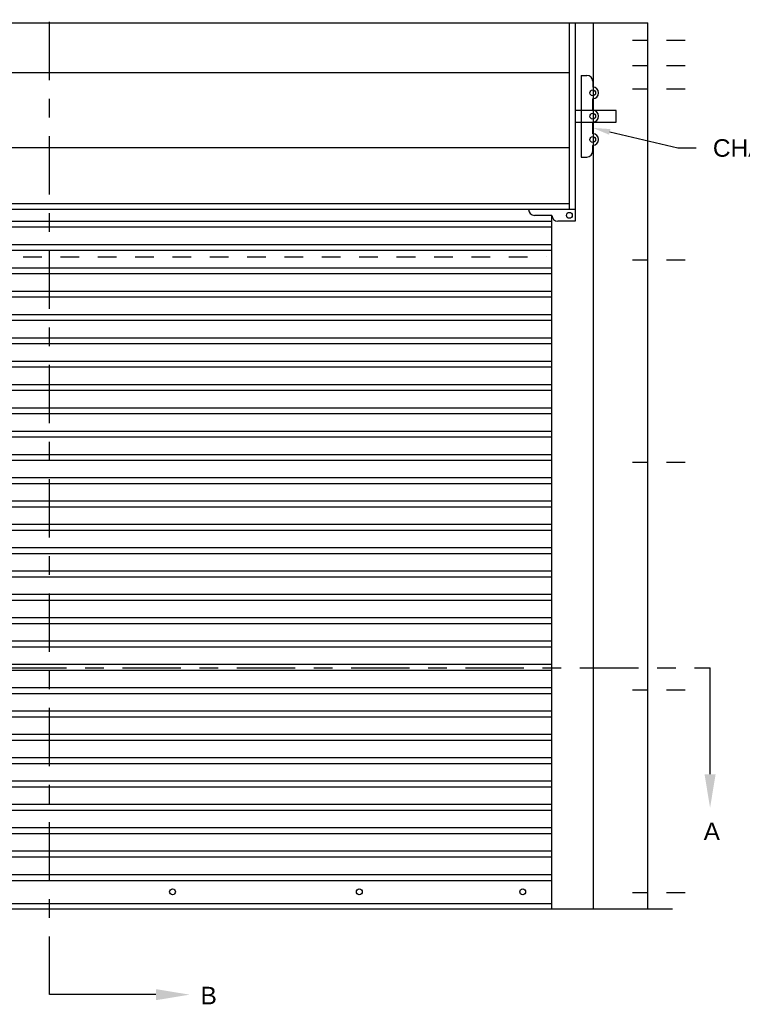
# Model space of a CAD drawing. Header units: inches. Extents: x 169.6 to 213.7, y 195.1 to 247.7.
# Tile 8 of 48: x 179.2 to 183.1, y 200.1 to 205.4. Entities that reach past the tile are written whole.
import ezdxf
from ezdxf import colors
from ezdxf.entities.mleader import LeaderData, LeaderLine
from ezdxf.math import Vec2, Vec3

# ---------------------------------------------------------------- set-up
doc = ezdxf.new("R2010")
doc.units = ezdxf.units.IN
doc.header["$LTSCALE"] = 0.25
doc.header["$MEASUREMENT"] = 0
for name, pattern in [('CENTER', [2, 1.25, -0.25, 0.25, -0.25]), ('CENTER2', [1.125, 0.75, -0.125, 0.125, -0.125]), ('HIDDEN', [0.375, 0.25, -0.125])]:
    doc.linetypes.add(name, pattern=pattern)
for name, color, linetype in [('ANNOTATIONS', 1, 'Continuous'), ('RHX LH F.O.H.', 7, 'Continuous'), ('SECTION CUTS', 6, 'CENTER')]:
    doc.layers.add(name, color=color, linetype=linetype)
doc.styles.add('ARIAL', font='arial.ttf', dxfattribs={"height": 0.09375})
doc.styles.get("Standard").update_dxf_attribs({"font": 'romans.shx'})

msp = doc.modelspace()

# ---------------------------------------------------------------- linework, layer by layer
at = {"layer": 'RHX LH F.O.H.'}
for p, q in [((176.51669, 205.39896), (182.60514, 205.39896)), ((182.18591, 204.39896), (182.18591, 205.39896)), ((182.21716, 205.39896), (182.21716, 204.33646)), ((182.21716, 204.39896), (176.90466, 204.39896)), ((182.09216, 204.36771), (181.99841, 204.36771)), ((182.09216, 204.33646), (182.09216, 204.36771)), ((182.09216, 204.33528), (177.02966, 204.33528)), ((182.09216, 204.30403), (177.02966, 204.30403)), ((182.21716, 204.33646), (182.12341, 204.33646)), ((182.09216, 204.21028), (177.02966, 204.21028)), ((182.09216, 204.17903), (177.02966, 204.17903)), ((182.09216, 204.08528), (177.02966, 204.08528)), ((182.09216, 204.05403), (177.02966, 204.05403)), ((182.09216, 203.96028), (177.02966, 203.96028)), ((182.09216, 203.92903), (177.02966, 203.92903)), ((182.09216, 203.83528), (177.02966, 203.83528)), ((182.09216, 203.80403), (177.02966, 203.80403)), ((182.09216, 203.71028), (177.02966, 203.71028)), ((182.09216, 203.67903), (177.02966, 203.67903)), ((182.09216, 203.58528), (177.02966, 203.58528)), ((182.09216, 203.55403), (177.02966, 203.55403)), ((182.09216, 203.46028), (177.02966, 203.46028)), ((182.09216, 203.42903), (177.02966, 203.42903)), ((182.09216, 203.33528), (177.02966, 203.33528)), ((182.09216, 203.30403), (177.02966, 203.30403)), ((182.09216, 203.21028), (177.02966, 203.21028)), ((182.09216, 203.17903), (177.02966, 203.17903)), ((182.09216, 203.08528), (177.02966, 203.08528)), ((182.09216, 203.05403), (177.02966, 203.05403)), ((182.09216, 202.96028), (177.02966, 202.96028)), ((182.09216, 202.92903), (177.02966, 202.92903)), ((182.09216, 202.83528), (177.02966, 202.83528)), ((182.09216, 202.80403), (177.02966, 202.80403)), ((182.09216, 202.71028), (177.02966, 202.71028)), ((182.09216, 202.67903), (177.02966, 202.67903)), ((182.09216, 202.58528), (177.02966, 202.58528)), ((182.09216, 202.55403), (177.02966, 202.55403)), ((182.09216, 202.46028), (177.02966, 202.46028)), ((182.09216, 202.42903), (177.02966, 202.42903)), ((182.09216, 202.33528), (177.02966, 202.33528)), ((182.09216, 202.30403), (177.02966, 202.30403)), ((182.09216, 202.21028), (177.02966, 202.21028)), ((182.09216, 202.17903), (177.02966, 202.17903)), ((182.09216, 202.08528), (177.02966, 202.08528)), ((182.09216, 202.05403), (177.02966, 202.05403)), ((182.09216, 201.96028), (177.02966, 201.96028)), ((182.09216, 201.92903), (177.02966, 201.92903)), ((182.09216, 201.83528), (177.02966, 201.83528)), ((182.09216, 201.80403), (177.02966, 201.80403)), ((182.09216, 201.71028), (177.02966, 201.71028)), ((182.09216, 201.67903), (177.02966, 201.67903)), ((182.09216, 201.58528), (177.02966, 201.58528)), ((182.09216, 201.55403), (177.02966, 201.55403)), ((182.09216, 201.46028), (177.02966, 201.46028)), ((182.09216, 201.42903), (177.02966, 201.42903)), ((182.09216, 201.33528), (177.02966, 201.33528)), ((182.09216, 201.30403), (177.02966, 201.30403)), ((182.09216, 201.21028), (177.02966, 201.21028)), ((182.09216, 201.17903), (177.02966, 201.17903)), ((182.09216, 201.08528), (177.02966, 201.08528)), ((182.09216, 201.05403), (177.02966, 201.05403)), ((182.09216, 200.96028), (177.02966, 200.96028)), ((182.09216, 200.92903), (177.02966, 200.92903)), ((177.02966, 200.83528), (182.09216, 200.83528)), ((177.02966, 200.80403), (182.09216, 200.80403)), ((177.02966, 200.68021), (182.09216, 200.68021)), ((182.73823, 200.64896), (176.19067, 200.64896))]:
    msp.add_line(p, q, dxfattribs=at)
at = {"layer": 'RHX LH F.O.H.', "linetype": 'Continuous'}
for p, q in [((182.31429, 200.64896), (182.31429, 205.39896)), ((182.60514, 200.64896), (182.60514, 205.39896)), ((176.93591, 205.13269), (182.18591, 205.13269)), ((182.24841, 205.11771), (182.24841, 204.68021)), ((182.24841, 205.11771), (182.27966, 205.11771)), ((182.31091, 205.08646), (182.31091, 205.05521)), ((182.31091, 204.93021), (182.31091, 204.99271)), ((182.43591, 204.93021), (182.21716, 204.93021)), ((182.43591, 204.86771), (182.43591, 204.93021)), ((182.21716, 204.86771), (182.43591, 204.86771)), ((182.31091, 204.80521), (182.31091, 204.86771)), ((176.93591, 204.73103), (182.18591, 204.73103)), ((182.31091, 204.71146), (182.31091, 204.74271)), ((182.24841, 204.68021), (182.27966, 204.68021)), ((182.18591, 204.43021), (176.93591, 204.43021)), ((182.09216, 200.64896), (182.09216, 204.36771))]:
    msp.add_line(p, q, dxfattribs=at)
at = {"layer": 'RHX LH F.O.H.', "linetype": 'CENTER2', "ltscale": 0.5}
for p, q in [((182.80551, 205.30521), (182.52391, 205.30521)), ((182.80551, 205.16961), (182.52391, 205.16961)), ((182.80551, 205.04345), (182.52391, 205.04345)), ((182.80551, 204.12674), (182.52391, 204.12674)), ((182.80551, 203.04273), (182.52391, 203.04273)), ((182.80551, 201.82398), (182.52391, 201.82398)), ((182.80551, 200.73644), (182.52391, 200.73644))]:
    msp.add_line(p, q, dxfattribs=at)
at = {"layer": 'RHX LH F.O.H.', "linetype": 'HIDDEN'}
msp.add_line((177.06091, 204.14559), (182.06091, 204.14559), dxfattribs=at)
at = {"layer": 'RHX LH F.O.H.'}
for centre in [(182.31091, 205.02396), (182.31091, 204.89896), (182.31091, 204.77396), (182.18591, 204.36771)]:
    msp.add_circle(centre, 0.01562, dxfattribs=at)
at = {"layer": 'RHX LH F.O.H.', "linetype": 'Continuous'}
for centre in [(180.06091, 200.74271), (181.06091, 200.74271), (181.93591, 200.74271)]:
    msp.add_circle(centre, 0.01562, dxfattribs=at)
for centre, start, end in [((182.27966, 205.08646), 0, 90), ((182.31091, 205.02396), 270, 90), ((182.31091, 204.89896), 270, 90), ((182.31091, 204.77396), 270, 90), ((182.27966, 204.71146), 270, 0), ((181.99841, 204.39896), 180, 270), ((182.12341, 204.36771), 180, 270)]:
    msp.add_arc(centre, 0.03125, start, end, dxfattribs=at)
at = {"layer": 'SECTION CUTS'}
for p, q in [((179.40252, 200.19168), (179.40252, 205.83894)), ((176.1177, 201.94214), (182.93928, 201.94214))]:
    msp.add_line(p, q, dxfattribs=at)

# ---------------------------------------------------------------- texts
at = {"layer": 'SECTION CUTS', "style": 'ARIAL'}
for s, p in [('A', (182.9048, 201.01971)), ('B', (180.21055, 200.13998))]:
    msp.add_text(s, height=0.09375, dxfattribs=at).set_placement(p)

# ---------------------------------------------------------------- leaders
at = {"layer": 'ANNOTATIONS'}
ml = msp.add_multileader_mtext('Standard', dxfattribs=at)
ml.set_content('CHARGE WHEEL', color=256, style='ARIAL')
ml.set_leader_properties()
ml.build(insert=Vec2(0, 0))
ml.multileader.update_dxf_attribs({"dogleg_length": 0.36, "arrow_head_size": 0.09375})
ctx = ml.context
ctx.base_point, ctx.char_height, ctx.arrow_head_size, ctx.landing_gap_size, ctx.plane_origin = Vec3(182.86429, 204.72871), 0.09375, 0.09375, 0.09, Vec3(186.94207, 204.29548)
notes = []
notes.append((ctx, [(1, (1, 1, 0), (182.76633, 204.72871), (1, 0), 0.09796, [(0, [(182.31091, 204.83646)], 0, [])])]))
ctx.mtext.insert, ctx.mtext.width, ctx.mtext.flow_direction = Vec3(182.95429, 204.77558), 1.0279765, 5
at = {"layer": 'SECTION CUTS'}
ml = msp.add_multileader_mtext('Standard', dxfattribs=at)
ml.set_content('', color=256)
ml.set_leader_properties()
ml.build(insert=Vec2(0, 0))
ml.multileader.update_dxf_attribs({"dogleg_length": 0, "arrow_head_size": 0.18})
ctx = ml.context
ctx.base_point, ctx.char_height, ctx.arrow_head_size, ctx.landing_gap_size, ctx.plane_origin = Vec3(182.93928, 201.94214), 0.18, 0.18, 0, Vec3(182.93928, 201.19262)
notes.append((ctx, [(0, (1, 1, 0), (182.93928, 201.94214), (1, 0), 0, [(0, [(182.93928, 201.19262)], 0, [])])]))
ctx.mtext.insert, ctx.mtext.flow_direction = Vec3(182.93928, 202.03214), 5
ml = msp.add_multileader_mtext('Standard', dxfattribs=at)
ml.set_content('', color=256)
ml.set_leader_properties()
ml.build(insert=Vec2(0, 0))
ml.multileader.update_dxf_attribs({"dogleg_length": 0, "arrow_head_size": 0.18})
ctx = ml.context
ctx.base_point, ctx.char_height, ctx.arrow_head_size, ctx.landing_gap_size, ctx.plane_origin, ctx.plane_x_axis, ctx.plane_y_axis = Vec3(179.40252, 200.19168), 0.18, 0.18, 0, Vec3(180.15204, 200.19168), Vec3(0, 1), Vec3(-1, 0)
notes.append((ctx, [(0, (1, 1, 0), (179.40252, 200.19168), (1, 0), 0, [(0, [(180.15204, 200.19168)], 0, [])])]))
ctx.mtext.insert, ctx.mtext.text_direction, ctx.mtext.rotation, ctx.mtext.flow_direction = Vec3(179.31252, 200.19168), Vec3(0, 1), 1.5707963, 5
for ctx, leaders in notes:
    for number, flags, end, landing, length, lines in leaders:
        leader = LeaderData()
        leader.index, (leader.has_last_leader_line, leader.has_dogleg_vector, leader.attachment_direction) = number, flags
        leader.last_leader_point, leader.dogleg_vector, leader.dogleg_length = Vec3(end), Vec3(landing), length
        for number, points, colour, breaks in lines:
            line = LeaderLine()
            line.index, line.vertices, line.color, line.breaks = number, Vec3.list(points), colors.encode_raw_color(colour), breaks
            leader.lines.append(line)
        ctx.leaders.append(leader)

doc.saveas('drawing.dxf')
